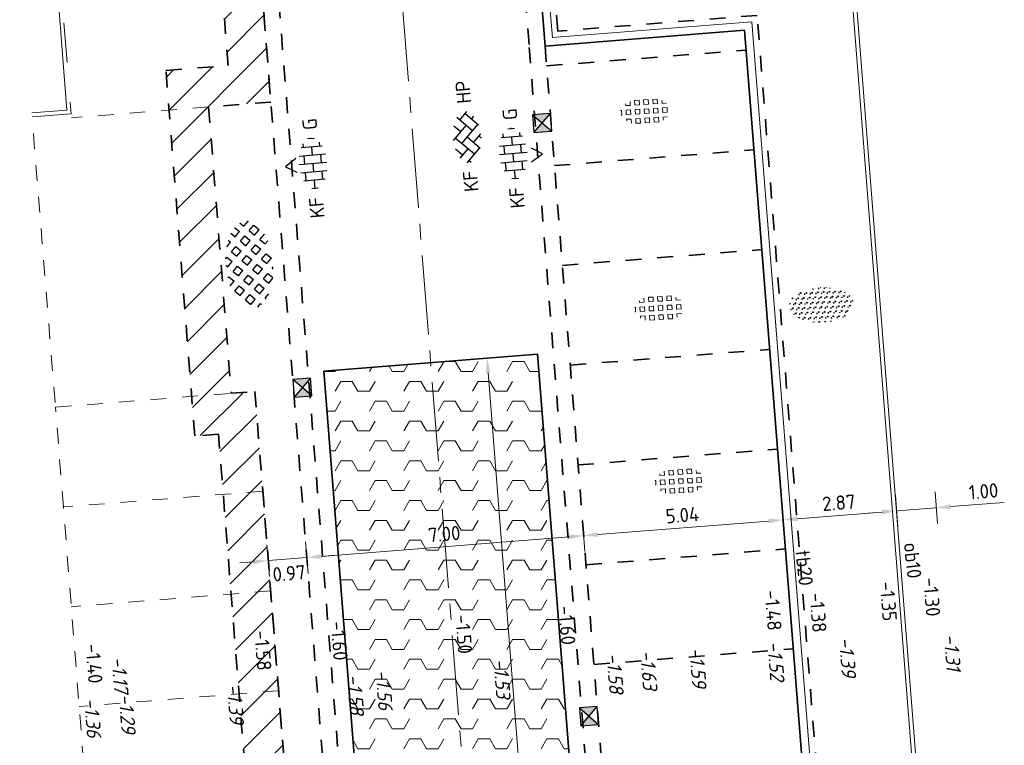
# Model space of a CAD drawing. Header units: metres. Extents: x 97990 to 98409, y 436026 to 436301.
# Tile 28 of 55: x 98193 to 98218, y 436188 to 436206. Entities that reach past the tile are written whole.
import ezdxf
from ezdxf.enums import TextEntityAlignment as Align

# ---------------------------------------------------------------- set-up
doc = ezdxf.new("R2010")
doc.units = ezdxf.units.M
for name, pattern in [('AM-AS-SO', [16, 10, -2, 2, -2]), ('VH-OPSLUITBAND-SO', [10, 4, -2, 2, -2]), ('ZZ-HIDDEN-SO', [4, 2, -2])]:
    doc.linetypes.add(name, pattern=pattern)
for name, color, linetype, lineweight in [('B-RO-OG-BEBOUWING-V', 254, 'Continuous', 18), ('B-WE-VH-KANTOPSLUITING_ACHTERKANTBAND-G', 252, 'Continuous', 18), ('B-WE-VH-KANTOPSLUITING_OPSLUITBAND_100X200-G', 252, 'VH-OPSLUITBAND-SO', 18), ('B-WE-VH-MATERIAALGRENS-G', 252, 'ZZ-HIDDEN-SO', 18), ('B-WE-VH-NAP-T18-200', 252, 'Continuous', 18), ('B-WE-VH-OPENVERHARDING_TEGEL_GRAS-S-200', 70, 'Continuous', 18), ('N-OI-RI-ITR-M-200', 7, 'Continuous', 18), ('N-WE-AM-AS_WEG-G', 10, 'AM-AS-SO', 18), ('N-WE-GR-BEPLANTING-S-200', 90, 'Continuous', 25), ('N-WE-RI-HWA_KOLK-S-200', 150, 'Continuous', 25), ('N-WE-VH-FUNDERING-A-200', 252, 'Continuous', 18), ('N-WE-VH-FUNDERING-G', 7, 'Continuous', 35), ('N-WE-VH-FUNDERING_ZANDCEMENTSTABILISATIE-G', 7, 'ZZ-HIDDEN-SO', 35), ('N-WE-VH-HALFVERHARDING_GRASBETONSTEEN-S-200', 1, 'Continuous', 25), ('N-WE-VH-KANTOPSLUITING-T18-200', 1, 'Continuous', 18), ('N-WE-VH-KANTOPSLUITING_ACHTERKANTBAND-G', 1, 'Continuous', 18), ('N-WE-VH-KANTOPSLUITING_OPSLUITBAND_100X200-G', 1, 'Continuous', 18), ('N-WE-VH-KANTOPSLUITING_TROTTOIRBAND_180X200-G', 2, 'Continuous', 35), ('N-WE-VH-M-200', 7, 'Continuous', 18), ('N-WE-VH-MATERIAALGRENS-G', 7, 'ZZ-HIDDEN-SO', 35), ('N-WE-VH-NAP-T18-200', 4, 'Continuous', 18), ('N-WE-VH-OPENVERHARDING_BETONSTRAATSTEEN-S-200', 90, 'Continuous', 25)]:
    doc.layers.add(name, color=color, linetype=linetype, lineweight=lineweight)
doc.styles.add('NLCS-ISO', font='NLCS-ISO.ttf')
doc.styles.add('NLCS-ISO-M200-T18', font='NLCS-ISO.ttf', dxfattribs={"height": 0.36})
doc.styles.add('NLCS-ISO-M200-T18_CURSIEF', font='NLCS-ISO.ttf', dxfattribs={"oblique": 15, "height": 0.36})
doc.dimstyles.new('NLCS-M200-T18-PIJL_L2_H0', dxfattribs={"dimscale": 0.2, "dimtxt": 2.5, "dimasz": 1.8, "dimexe": 2, "dimexo": 2, "dimgap": 0.7, "dimtad": 1, "dimzin": 0, "dimdsep": 46, "dimtxsty": 'NLCS-ISO-M200-T18', "dimcen": 0, "dimdle": 2, "dimclrd": 256, "dimclre": 256, "dimclrt": 1, "dimadec": 0, "dimazin": 0, "dimtfac": 1, "dimtdec": 3, "dimtofl": 0, "dimtmove": 0, "dimatfit": 3, "dimfxl": 2, "dimfxlon": 1, "dimtfillclr": 256, "dimtolj": 1, "dimtzin": 0, "dimlwd": -1, "dimlwe": -1, "dimarcsym": 0})
doc.dimstyles.new('NLCS-M200-T18-PIJL_L2_H2', dxfattribs={"dimscale": 0.2, "dimtxt": 2.5, "dimasz": 1.8, "dimexe": 2, "dimexo": 2, "dimgap": 0.7, "dimtad": 1, "dimzin": 0, "dimdsep": 46, "dimtxsty": 'NLCS-ISO-M200-T18', "dimcen": 0, "dimdle": 2, "dimclrd": 256, "dimclre": 256, "dimclrt": 1, "dimazin": 0, "dimtfac": 1, "dimtdec": 3, "dimtofl": 0, "dimtmove": 0, "dimatfit": 3, "dimfxl": 2, "dimfxlon": 1, "dimtfillclr": 256, "dimtolj": 1, "dimtzin": 0, "dimlwd": -1, "dimlwe": -1, "dimarcsym": 0})

# ---------------------------------------------------------------- blocks, each defined once
blk = doc.blocks.new('SVH-BSS_KEIFORMAAT_KEPER_KL-SO')
for p, q in [((-2.227386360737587, 0.7424621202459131), (-1.387291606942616, 1.582556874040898)), ((-2.227386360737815, -0.7424621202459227), (-2.461364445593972e-13, 1.484924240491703)), ((-0.2594888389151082, 1.744413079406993), (1.484924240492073, -2.322309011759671e-13)), ((0.742462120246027, 0.7424621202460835), (1.540824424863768, 1.540824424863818)), ((-3.217335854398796, 0.2474873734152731), (-1.484924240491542, -1.484924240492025)), ((-3.217335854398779, -0.2474873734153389), (-2.969848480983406, 3.774758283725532e-14)), ((-2.561802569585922, 1.07687832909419), (-1.484924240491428, -2.748912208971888e-13)), ((-1.540824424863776, -1.540824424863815), (2.086109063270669e-13, 2.082778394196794e-13)), ((-0.7424621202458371, 0.7424621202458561), (1.484924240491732, -1.48492424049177)), ((0.7424621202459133, -0.7424621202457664), (2.561802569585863, 1.07687832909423)), ((1.387291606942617, -1.582556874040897), (2.969848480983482, 9.325873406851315e-15)), ((2.227386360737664, 0.7424621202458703), (3.217335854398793, -0.2474873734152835)), ((-0.7424621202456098, -0.7424621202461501), (0.2594888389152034, -1.744413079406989)), ((2.227386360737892, -0.7424621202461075), (2.561802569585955, -1.076878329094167)), ((-0.259488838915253, -1.744413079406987), (9.492406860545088e-14, -1.484924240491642))]:
    blk.add_line(p, q)
at = {"style": 'NLCS-ISO'}
blk.add_attdef('FORMAAT', text='', height=1.8, dxfattribs=at).set_placement((-4.25, 3.445092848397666e-16), align=Align.MIDDLE_RIGHT)
blk.add_attdef('KLEUR', text='', height=1.8, dxfattribs=at).set_placement((4.25, 0), align=Align.MIDDLE_LEFT)
at = {"style": 'NLCS-ISO', "flags": 1}
blk.add_attdef('FUNCTIE', text='', height=1.8, dxfattribs=at).set_placement((-7.804418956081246e-16, -2.75), align=Align.TOP_CENTER)
blk = doc.blocks.new('SVH-GRASTEGEL_01_KL-SO')
for p, q in [((-1.866236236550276, 0.8829363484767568), (-1.866236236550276, 1.384348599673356)), ((-1.291236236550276, 1.45793634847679), (-0.7162362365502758, 1.45793634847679)), ((-1.291236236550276, 0.8829363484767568), (-1.291236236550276, 1.457936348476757)), ((-0.7162362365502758, 0.8829363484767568), (-0.7162362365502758, 1.457936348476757)), ((-0.1412362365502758, 1.45793634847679), (0.4337637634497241, 1.45793634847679)), ((-0.1412362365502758, 0.8829363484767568), (-0.1412362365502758, 1.457936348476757)), ((0.4337637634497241, 0.8829363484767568), (0.4337637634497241, 1.457936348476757)), ((1.008763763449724, 1.45793634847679), (1.583763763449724, 1.45793634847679)), ((1.008763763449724, 0.8829363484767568), (1.008763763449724, 1.457936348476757)), ((1.583763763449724, 0.8829363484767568), (1.583763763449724, 1.457936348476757)), ((2.158763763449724, 0.8829363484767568), (2.158763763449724, 1.255005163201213)), ((-3.124977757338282, 0.3079363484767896), (-3.016236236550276, 0.3079363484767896)), ((-3.016236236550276, -0.2670636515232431), (-3.016236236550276, 0.3079363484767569)), ((-2.441236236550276, 0.8829363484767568), (-2.441236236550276, 1.094667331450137)), ((-2.441236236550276, 0.8829363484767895), (-1.866236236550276, 0.8829363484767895)), ((-2.441236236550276, 0.3079363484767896), (-1.866236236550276, 0.3079363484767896)), ((-2.441236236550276, -0.2670636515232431), (-2.441236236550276, 0.3079363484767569)), ((-1.866236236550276, -0.2670636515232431), (-1.866236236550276, 0.3079363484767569)), ((-1.291236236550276, 0.8829363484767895), (-0.7162362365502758, 0.8829363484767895)), ((-1.291236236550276, 0.3079363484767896), (-0.7162362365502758, 0.3079363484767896)), ((-1.291236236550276, -0.2670636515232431), (-1.291236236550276, 0.3079363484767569)), ((-0.7162362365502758, -0.2670636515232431), (-0.7162362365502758, 0.3079363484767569)), ((-0.1412362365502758, 0.8829363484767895), (0.4337637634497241, 0.8829363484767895)), ((-0.1412362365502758, 0.3079363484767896), (0.4337637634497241, 0.3079363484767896)), ((-0.1412362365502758, -0.2670636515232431), (-0.1412362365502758, 0.3079363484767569)), ((0.4337637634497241, -0.2670636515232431), (0.4337637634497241, 0.3079363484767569)), ((1.008763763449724, 0.8829363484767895), (1.583763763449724, 0.8829363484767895)), ((1.008763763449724, 0.3079363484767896), (1.583763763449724, 0.3079363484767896)), ((1.008763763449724, -0.2670636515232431), (1.008763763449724, 0.3079363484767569)), ((1.583763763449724, -0.2670636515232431), (1.583763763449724, 0.3079363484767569)), ((2.158763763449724, 0.8829363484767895), (2.72099081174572, 0.8829363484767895)), ((2.158763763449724, 0.3079363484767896), (2.733763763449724, 0.3079363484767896)), ((2.158763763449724, -0.2670636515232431), (2.158763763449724, 0.3079363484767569)), ((2.733763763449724, -0.2670636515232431), (2.733763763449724, 0.3079363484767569)), ((-3.137920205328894, -0.2670636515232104), (-3.016236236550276, -0.2670636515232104)), ((-2.441236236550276, -0.2670636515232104), (-1.866236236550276, -0.2670636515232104)), ((-2.441236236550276, -0.8420636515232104), (-1.866236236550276, -0.8420636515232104)), ((-2.441236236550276, -1.094667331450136), (-2.441236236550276, -0.842063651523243)), ((-1.866236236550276, -1.384348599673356), (-1.866236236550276, -0.842063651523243)), ((-1.291236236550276, -0.2670636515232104), (-0.7162362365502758, -0.2670636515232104)), ((-1.291236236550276, -0.8420636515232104), (-0.7162362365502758, -0.8420636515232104)), ((-1.291236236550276, -1.417063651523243), (-1.291236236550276, -0.842063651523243)), ((-0.7162362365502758, -1.417063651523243), (-0.7162362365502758, -0.842063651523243)), ((-0.1412362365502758, -0.2670636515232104), (0.4337637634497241, -0.2670636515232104)), ((-0.1412362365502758, -0.8420636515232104), (0.4337637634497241, -0.8420636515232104)), ((-0.1412362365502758, -1.417063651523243), (-0.1412362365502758, -0.842063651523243)), ((0.4337637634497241, -1.417063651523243), (0.4337637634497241, -0.842063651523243)), ((1.008763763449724, -0.2670636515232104), (1.583763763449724, -0.2670636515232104)), ((1.008763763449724, -0.8420636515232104), (1.583763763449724, -0.8420636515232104)), ((1.008763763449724, -1.417063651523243), (1.008763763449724, -0.842063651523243)), ((1.583763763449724, -1.417063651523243), (1.583763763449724, -0.842063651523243)), ((2.158763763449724, -0.2670636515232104), (2.733763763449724, -0.2670636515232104)), ((2.158763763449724, -0.8420636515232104), (2.733763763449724, -0.8420636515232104)), ((2.158763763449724, -1.255005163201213), (2.158763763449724, -0.842063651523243)), ((2.733763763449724, -0.871421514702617), (2.733763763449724, -0.842063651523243)), ((-1.291236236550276, -1.41706365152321), (-0.7162362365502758, -1.41706365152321)), ((-0.1412362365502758, -1.41706365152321), (0.4337637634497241, -1.41706365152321)), ((1.008763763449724, -1.41706365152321), (1.583763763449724, -1.41706365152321))]:
    blk.add_line(p, q)
at = {"style": 'NLCS-ISO'}
blk.add_attdef('FORMAAT', text='', height=1.8, dxfattribs=at).set_placement((-4.391236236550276, 0.02043634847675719), align=Align.MIDDLE_RIGHT)
blk.add_attdef('KLEUR', text='', height=1.8, dxfattribs=at).set_placement((4.108763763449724, 0.02043634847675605), align=Align.MIDDLE_LEFT)
at = {"style": 'NLCS-ISO', "flags": 1}
blk.add_attdef('FUNCTIE', text='', height=1.8, dxfattribs=at).set_placement((-0.1412362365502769, -2.729563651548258), align=Align.TOP_CENTER)
blk = doc.blocks.new('SVH-GRASBETONSTEEN_02-SO')
for p, q in [((-2.40223235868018, 2.210629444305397), (-2.766716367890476, 2.575113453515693)), ((-1.164783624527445, 2.210629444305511), (-0.5460651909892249, 2.82934787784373)), ((0.07264137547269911, 2.210629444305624), (-0.5460770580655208, 2.829347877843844)), ((0.6913657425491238, 2.82935381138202), (0.5625822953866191, 2.958137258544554)), ((0.6913657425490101, 2.829353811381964), (0.8046645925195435, 2.942652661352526)), ((1.310090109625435, 2.210629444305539), (1.894162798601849, 2.794702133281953)), ((2.547515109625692, 2.210629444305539), (1.980940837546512, 2.77720371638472)), ((-4.877094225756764, 0.9731925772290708), (-4.258375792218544, 1.591911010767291)), ((-3.639669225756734, 0.9731925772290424), (-4.258387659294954, 1.591911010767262)), ((-3.020944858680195, 1.591916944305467), (-3.639663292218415, 2.210635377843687)), ((-3.639657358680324, 2.210629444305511), (-3.587975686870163, 2.262311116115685)), ((-3.020944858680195, 1.591916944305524), (-2.402226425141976, 2.210635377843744)), ((-2.402220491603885, 0.9731925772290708), (-1.783502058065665, 1.591911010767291)), ((-1.164795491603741, 0.9731925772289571), (-1.78351392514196, 1.591911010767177)), ((-0.546071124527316, 1.591916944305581), (-1.164789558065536, 2.210635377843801)), ((-0.5460711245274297, 1.591916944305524), (0.0726473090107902, 2.210635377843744)), ((0.07265324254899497, 0.9731925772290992), (0.6913716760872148, 1.591911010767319)), ((1.310078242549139, 0.9731925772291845), (0.691359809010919, 1.591911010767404)), ((1.928802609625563, 1.591916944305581), (1.310084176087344, 2.210635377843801)), ((1.928802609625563, 1.591916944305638), (2.547521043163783, 2.210635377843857)), ((2.547526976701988, 0.9731925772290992), (3.166245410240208, 1.591911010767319)), ((3.784951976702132, 0.9731925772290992), (3.166233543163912, 1.591911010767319)), ((4.403676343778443, 1.591916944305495), (3.874966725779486, 2.120626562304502)), ((4.403676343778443, 1.591916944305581), (4.521478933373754, 1.709719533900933)), ((-4.877106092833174, -0.2642442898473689), (-5.487478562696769, 0.346128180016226)), ((-4.258381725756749, 0.3544800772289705), (-4.877100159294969, 0.9731985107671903)), ((-4.258381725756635, 0.3544800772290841), (-3.639663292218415, 0.973198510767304)), ((-3.639657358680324, -0.2642442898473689), (-3.020938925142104, 0.354474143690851)), ((-2.402232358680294, -0.2642442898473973), (-3.020950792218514, 0.3544741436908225)), ((-1.783507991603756, 0.3544800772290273), (-2.402226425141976, 0.9731985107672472)), ((-1.783507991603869, 0.3544800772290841), (-1.16478955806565, 0.973198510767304)), ((-1.164783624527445, -0.2642442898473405), (-0.5460651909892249, 0.3544741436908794)), ((0.07264137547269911, -0.2642442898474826), (-0.5460770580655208, 0.3544741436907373)), ((0.6913657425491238, 0.354480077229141), (0.07264730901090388, 0.9731985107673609)), ((0.6913657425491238, 0.3544800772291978), (1.310084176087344, 0.9731985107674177)), ((1.310090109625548, -0.2642442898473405), (1.928808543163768, 0.3544741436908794)), ((2.547515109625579, -0.2642442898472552), (1.928796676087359, 0.3544741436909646)), ((3.166239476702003, 0.354480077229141), (2.547521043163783, 0.9731985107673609)), ((3.166239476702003, 0.354480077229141), (3.784957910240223, 0.9731985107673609)), ((3.784963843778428, -0.2642442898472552), (4.403682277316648, 0.3544741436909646)), ((5.022388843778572, -0.2642442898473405), (4.403670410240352, 0.3544741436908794)), ((5.420953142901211, 0.5746401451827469), (5.022394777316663, 0.9731985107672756)), ((5.022400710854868, 0.9731925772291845), (5.140131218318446, 1.090923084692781)), ((-5.351839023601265, -0.7389772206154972), (-4.877100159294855, -0.2642383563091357)), ((-4.824880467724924, -1.449467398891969), (-4.258375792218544, -0.8829627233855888)), ((-3.639669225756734, -1.501681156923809), (-4.258387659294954, -0.8829627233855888)), ((-3.020944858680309, -0.8829567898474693), (-3.639663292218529, -0.2642383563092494)), ((-3.020944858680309, -0.8829567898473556), (-2.402226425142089, -0.2642383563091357)), ((-2.402220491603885, -1.50168115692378), (-1.783502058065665, -0.8829627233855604)), ((-1.164795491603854, -1.501681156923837), (-1.783513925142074, -0.8829627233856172)), ((-0.546071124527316, -0.8829567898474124), (-1.164789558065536, -0.2642383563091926)), ((-0.546071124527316, -0.8829567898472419), (0.07264730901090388, -0.264238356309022)), ((0.07265324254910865, -1.50168115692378), (0.6913716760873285, -0.8829627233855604)), ((1.310078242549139, -1.501681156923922), (0.691359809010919, -0.8829627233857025)), ((1.928802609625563, -0.8829567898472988), (1.310084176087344, -0.2642383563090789)), ((1.928802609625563, -0.8829567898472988), (2.547521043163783, -0.2642383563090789)), ((2.547526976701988, -1.501681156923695), (3.166245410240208, -0.8829627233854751)), ((3.784951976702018, -1.501681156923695), (3.166233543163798, -0.8829627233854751)), ((4.403676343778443, -0.8829567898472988), (3.784957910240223, -0.2642383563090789)), ((4.403676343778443, -0.8829567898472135), (5.022394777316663, -0.2642383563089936)), ((-4.120107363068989, -1.982119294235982), (-3.639663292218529, -1.501675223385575)), ((-3.290411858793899, -2.389872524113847), (-3.020938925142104, -2.120399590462)), ((-2.483972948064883, -2.657377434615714), (-3.020950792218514, -2.120399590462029)), ((-1.783507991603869, -2.120393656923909), (-2.402226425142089, -1.501675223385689)), ((-1.783507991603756, -2.120393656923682), (-1.164789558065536, -1.501675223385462)), ((-1.164783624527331, -2.73911802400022), (-0.5460651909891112, -2.120399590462)), ((0.07264137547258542, -2.739118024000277), (-0.5460770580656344, -2.120399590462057)), ((0.6913657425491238, -2.120393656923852), (0.07264730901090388, -1.501675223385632)), ((0.6913657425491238, -2.120393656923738), (1.310084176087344, -1.501675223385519)), ((1.310090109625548, -2.739118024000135), (1.928808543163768, -2.120399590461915)), ((2.469643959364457, -2.661246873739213), (1.928796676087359, -2.120399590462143)), ((3.166239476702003, -2.120393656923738), (2.547521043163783, -1.501675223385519)), ((3.166239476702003, -2.120393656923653), (3.784957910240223, -1.501675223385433)), ((-0.9755535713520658, -2.928348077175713), (-1.16478955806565, -2.739112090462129)), ((-0.1599215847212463, -2.971680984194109), (0.07264730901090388, -2.739112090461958)), ((1.442749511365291, -2.871777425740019), (1.310084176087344, -2.739112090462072))]:
    blk.add_line(p, q)
at = {"style": 'NLCS-ISO'}
blk.add_attdef('FORMAAT', text='', height=1.8, dxfattribs=at).set_placement((-6.620801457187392, -0.09580145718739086), align=Align.MIDDLE_RIGHT)
blk.add_attdef('KLEUR', text='', height=1.8, dxfattribs=at).set_placement((6.429198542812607, -0.09580145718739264), align=Align.MIDDLE_LEFT)
at = {"style": 'NLCS-ISO', "flags": 1}
blk.add_attdef('FUNCTIE', text='', height=1.8, dxfattribs=at).set_placement((-7.110529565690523e-16, -3.975), align=Align.TOP_CENTER)
blk = doc.blocks.new('SRI-KOLK_STRAAT_01-SO')
h = blk.add_hatch(color=256)
h.dxf.hatch_style = 1
h.paths.add_polyline_path([(0, 1.125), (-1.125, 2.25), (-1.125, 1.110223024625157e-16)])
h.paths.add_polyline_path([(1.125, 2.25), (0, 1.125), (1.125, 1.110223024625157e-16)])
for p, q in [((-1.125, 1.530808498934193e-17), (1.125, 2.25)), ((1.125, 0), (-1.125, 2.25))]:
    blk.add_line(p, q)
blk.add_lwpolyline([(-1.125, 0), (1.125, 0), (1.125, 2.25), (-1.125, 2.25)], close=True)
blk = doc.blocks.new('*D93')
at = {"layer": 'Defpoints', "color": 0, "ltscale": 0.2, "transparency": 16777216}
for p in [(98207.32651018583, 436198.1192629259), (98200.34822670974, 436197.5677414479), (98200.71423303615, 436192.9372325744)]:
    blk.add_point(p, dxfattribs=at)
at = {"layer": 'N-WE-VH-M-200', "ltscale": 0.2, "transparency": 16777216}
for p, q in [((98207.6609932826, 436193.8875684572), (98207.72403055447, 436193.0900558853)), ((98207.33363126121, 436193.460445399), (98201.07311369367, 436192.9655993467)), ((98200.68271440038, 436193.3359888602), (98200.74575167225, 436192.5384762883))]:
    blk.add_line(p, q, dxfattribs=at)
for points in [[(98207.32890346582, 436193.5202588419), (98207.3383590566, 436193.4006319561), (98207.69251191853, 436193.4888121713)], [(98201.06838589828, 436193.0254127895), (98201.07784148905, 436192.9057859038), (98200.71423303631, 436192.9372325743)]]:
    blk.add_solid(points, dxfattribs=at)
at = {"layer": 'N-WE-VH-M-200', "color": 1, "ltscale": 0.2, "transparency": 16777216, "insert": (98204.1781575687, 436193.5320274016), "char_height": 0.36, "attachment_point": 5, "rotation": 4.519397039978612, "style": 'NLCS-ISO-M200-T18'}
blk.add_mtext('\\A1;7.00', dxfattribs=at)
blk = doc.blocks.new('*D94')
at = {"layer": 'Defpoints', "color": 0, "ltscale": 0.2, "transparency": 16777216}
for p in [(98200.34822670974, 436197.5677414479), (98199.74226722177, 436192.8604061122), (98200.0012171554, 436189.5843152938)]:
    blk.add_point(p, dxfattribs=at)
at = {"layer": 'N-WE-VH-M-200', "ltscale": 0.2, "transparency": 16777216}
for p, q in [((98199.77378585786, 436192.4616498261), (98199.71074858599, 436193.259162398)), ((98200.68271440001, 436193.3359888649), (98200.74575167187, 436192.538476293)), ((98200.71423303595, 436192.937232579), (98199.74226722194, 436192.860406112)), ((98201.0731136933, 436192.9655993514), (98201.43199435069, 436192.9939661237)), ((98199.38338656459, 436192.8320393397), (98199.02450590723, 436192.8036725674))]:
    blk.add_line(p, q, dxfattribs=at)
for points in [[(98201.0683858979, 436193.0254127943), (98201.07784148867, 436192.9057859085), (98200.71423303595, 436192.937232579)], [(98199.37865876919, 436192.8918527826), (98199.38811435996, 436192.7722258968), (98199.74226722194, 436192.860406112)]]:
    blk.add_solid(points, dxfattribs=at)
at = {"layer": 'N-WE-VH-M-200', "color": 1, "ltscale": 0.2, "transparency": 16777216, "insert": (98200.26627974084, 436192.5413836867), "char_height": 0.36, "attachment_point": 5, "rotation": 4.519397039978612, "style": 'NLCS-ISO-M200-T18'}
blk.add_mtext('\\A1;0.97', dxfattribs=at)
blk = doc.blocks.new('*D95')
at = {"layer": 'Defpoints', "color": 0, "ltscale": 0.2, "transparency": 16777216}
for p in [(98212.57510739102, 436195.6675335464), (98207.55078163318, 436195.2703551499), (98207.69160465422, 436193.4887404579)]:
    blk.add_point(p, dxfattribs=at)
at = {"layer": 'N-WE-VH-M-200', "ltscale": 0.2, "transparency": 16777216}
for p, q in [((98212.68441522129, 436194.2846315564), (98212.74745249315, 436193.4871189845)), ((98207.66008601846, 436193.8874967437), (98207.72312329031, 436193.0899841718)), ((98212.35705319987, 436193.8575084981), (98208.05048531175, 436193.5171072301))]:
    blk.add_line(p, q, dxfattribs=at)
for points in [[(98212.35232540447, 436193.917321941), (98212.36178099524, 436193.7976950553), (98212.71593385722, 436193.8858752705)], [(98208.04575751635, 436193.576920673), (98208.05521310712, 436193.4572937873), (98207.69160465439, 436193.4887404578)]]:
    blk.add_solid(points, dxfattribs=at)
at = {"layer": 'N-WE-VH-M-200', "color": 1, "ltscale": 0.2, "transparency": 16777216, "insert": (98210.17855434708, 436194.0063128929), "char_height": 0.36, "attachment_point": 5, "rotation": 4.519397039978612, "style": 'NLCS-ISO-M200-T18'}
blk.add_mtext('\\A1;5.04', dxfattribs=at)
blk = doc.blocks.new('*D96')
at = {"layer": 'Defpoints', "color": 0, "ltscale": 0.2, "transparency": 16777216}
for p in [(98214.60133580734, 436206.4398260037), (98211.7414569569, 436206.2146386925), (98215.57576230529, 436194.1119228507)]:
    blk.add_point(p, dxfattribs=at)
at = {"layer": 'N-WE-VH-M-200', "ltscale": 0.2, "transparency": 16777216}
for p, q in [((98215.54424366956, 436194.5106791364), (98215.60728094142, 436193.7131665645)), ((98212.68443270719, 436194.284632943), (98212.74746997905, 436193.4871203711)), ((98213.07483200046, 436193.9142434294), (98215.21688164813, 436194.0835560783))]:
    blk.add_line(p, q, dxfattribs=at)
for points in [[(98213.07010420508, 436193.9740568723), (98213.07955979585, 436193.8544299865), (98212.71595134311, 436193.8858766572)], [(98215.21215385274, 436194.1433695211), (98215.22160944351, 436194.0237426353), (98215.57576230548, 436194.1119228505)]]:
    blk.add_solid(points, dxfattribs=at)
at = {"layer": 'N-WE-VH-M-200', "color": 1, "ltscale": 0.2, "transparency": 16777216, "insert": (98214.12064191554, 436194.3179047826), "char_height": 0.36, "attachment_point": 5, "rotation": 4.519397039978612, "style": 'NLCS-ISO-M200-T18'}
blk.add_mtext('\\A1;2.87', dxfattribs=at)
blk = doc.blocks.new('*D97')
at = {"layer": 'Defpoints', "color": 0, "ltscale": 0.2, "transparency": 16777216}
for p in [(98213.47317602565, 436220.7674552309), (98214.47009036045, 436220.8459524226), (98216.57695586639, 436194.1910595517)]:
    blk.add_point(p, dxfattribs=at)
at = {"layer": 'N-WE-VH-M-200', "ltscale": 0.2, "transparency": 16777216}
for p, q in [((98215.5485465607, 436194.5110192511), (98215.61158383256, 436193.7135066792)), ((98216.54543723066, 436194.5898158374), (98216.60847450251, 436193.7923032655)), ((98215.58006519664, 436194.1122629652), (98216.57695586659, 436194.1910595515)), ((98216.93583652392, 436194.2194263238), (98218.29160789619, 436194.326589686)), ((98215.22118453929, 436194.0838961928), (98214.8623038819, 436194.0555294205))]:
    blk.add_line(p, q, dxfattribs=at)
for points in [[(98216.93110872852, 436194.2792397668), (98216.94056431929, 436194.159612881), (98216.57695586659, 436194.1910595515)], [(98215.21645674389, 436194.1437096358), (98215.22591233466, 436194.02408275), (98215.58006519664, 436194.1122629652)]]:
    blk.add_solid(points, dxfattribs=at)
at = {"layer": 'N-WE-VH-M-200', "color": 1, "ltscale": 0.2, "transparency": 16777216, "insert": (98217.76794763, 436194.6061964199), "char_height": 0.36, "attachment_point": 5, "rotation": 4.519397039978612, "style": 'NLCS-ISO-M200-T18'}
blk.add_mtext('\\A1;1.00', dxfattribs=at)
blk = doc.blocks.new('*D246')
at = {"layer": 'Defpoints', "color": 0, "ltscale": 0.2, "transparency": 16777216}
for p in [(98206.5281339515, 436198.0561573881), (98209.63613017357, 436158.7355144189), (98208.36265134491, 436158.6348556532)]:
    blk.add_point(p, dxfattribs=at)
at = {"layer": 'N-OI-RI-ITR-M-200', "ltscale": 0.2, "transparency": 16777216}
for p, q in [((98205.65341140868, 436197.9870172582), (98204.8558988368, 436197.9239799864)), ((98205.28302189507, 436197.596617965), (98208.33428457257, 436158.9937363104)), ((98208.76140763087, 436158.666374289), (98207.96389505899, 436158.6033370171))]:
    blk.add_line(p, q, dxfattribs=at)
for points in [[(98205.2232084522, 436197.5918901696), (98205.34283533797, 436197.6013457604), (98205.25465512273, 436197.9554986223)], [(98208.2744711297, 436158.989008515), (98208.39409801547, 436158.9984641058), (98208.36265134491, 436158.634855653)]]:
    blk.add_solid(points, dxfattribs=at)
at = {"layer": 'N-OI-RI-ITR-M-200', "color": 1, "ltscale": 0.2, "transparency": 16777216, "insert": (98206.48964820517, 436178.2699622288), "char_height": 0.36, "attachment_point": 5, "rotation": 94.51939704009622, "style": 'NLCS-ISO-M200-T18'}
blk.add_mtext('\\A1;39.44', dxfattribs=at)
blk = doc.blocks.new('SGR-BEPLANTING_SOORT_01_KL-SO')
h = blk.add_hatch()
h.set_pattern_fill('AGR-BEPLANTING_SOORT_01', color=256, scale=0.1, pattern_type=2)
h.set_pattern_definition([(59.99999999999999, (0, 0), (-0.2886752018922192, 0.4999998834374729), [0.144338, -0.4330130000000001]), (120, (0, 0), (-0.5773502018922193, -1.165625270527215e-07), [0.144338, -0.433013]), (270, (0, 0), (0.288675, -0.5000000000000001), [0.125, -0.875])])
edge = h.paths.add_edge_path()
edge.add_ellipse((0, 0), major_axis=(3.25, -8.51819583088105e-16), ratio=0.5384615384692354, start_angle=0, end_angle=359.9999999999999)
at = {"style": 'NLCS-ISO'}
blk.add_attdef('TYPE', text='', height=1.8, dxfattribs=at).set_placement((4.25, -1.446759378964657e-15), align=Align.MIDDLE_LEFT)
blk = doc.blocks.new('SVH-BSS_KEIFORMAAT_HALFST_KL-SO')
for p, q in [((-2.099999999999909, -1.33561257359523), (-2.099999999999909, 1.33561257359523)), ((-1.049999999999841, -1.656152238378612), (-1.049999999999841, 1.656152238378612)), ((1.13686837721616e-13, -1.75), (1.13686837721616e-13, 1.75)), ((1.050000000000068, -1.65615223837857), (1.050000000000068, 1.65615223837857)), ((2.100000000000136, -1.335612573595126), (2.100000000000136, 1.335612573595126)), ((-3.149999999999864, -0.4307692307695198), (-3.149999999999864, 0.4307692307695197)), ((-3.149999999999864, 0), (-2.099999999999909, 0)), ((-2.100000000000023, 1.049999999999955), (-1.050000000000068, 1.049999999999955)), ((-1.049999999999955, 0), (0, 0)), ((-1.13686837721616e-13, 1.049999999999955), (1.049999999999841, 1.049999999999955)), ((1.049999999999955, 0), (2.099999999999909, 0)), ((2.099999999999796, 1.049999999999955), (2.600000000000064, 1.049999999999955)), ((3.150000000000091, -0.4307692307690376), (3.150000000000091, 0.4307692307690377)), ((3.149999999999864, 0), (3.25, 0)), ((-2.100000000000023, -1.050000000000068), (-1.050000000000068, -1.050000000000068)), ((-1.13686837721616e-13, -1.050000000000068), (1.049999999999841, -1.050000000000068)), ((2.099999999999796, -1.050000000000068), (2.599999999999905, -1.050000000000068))]:
    blk.add_line(p, q)
at = {"style": 'NLCS-ISO'}
blk.add_attdef('FORMAAT', text='', height=1.8, dxfattribs=at).set_placement((-4.25, 3.306314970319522e-16), align=Align.MIDDLE_RIGHT)
blk.add_attdef('KLEUR', text='', height=1.8, dxfattribs=at).set_placement((4.25, 0), align=Align.MIDDLE_LEFT)
at = {"style": 'NLCS-ISO', "flags": 1}
blk.add_attdef('FUNCTIE', text='', height=1.8, dxfattribs=at).set_placement((-7.804418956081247e-16, -2.75), align=Align.TOP_CENTER)

msp = doc.modelspace()

# ---------------------------------------------------------------- hatches: boundary and pattern name
at = {"layer": 'B-RO-OG-BEBOUWING-V', "ltscale": 0.2, "transparency": 33554687}
h = msp.add_hatch(dxfattribs=at)
h.set_pattern_fill('ANSI31', color=252, scale=0.2)
h.set_pattern_definition([(45, (0, 0), (-0.4490128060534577, 0.4490128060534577), [])])
h.paths.add_polyline_path([(98195.44229522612, 436226.9628416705), (98196.43921262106, 436227.041300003), (98197.24212822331, 436216.8453687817), (98198.81481561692, 436216.969664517), (98199.80754803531, 436204.408833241), (98198.23969015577, 436204.2849192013), (98198.80957872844, 436197.074240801), (98199.40557618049, 436197.120833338), (98201.99653650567, 436164.4634896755), (98201.39072015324, 436164.4156096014), (98202.67110139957, 436148.2152191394), (98203.18210253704, 436148.2542831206), (98203.57919550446, 436143.2299506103), (98203.06829823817, 436143.1895723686), (98203.15534107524, 436142.0882379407), (98202.15842950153, 436142.0097052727), (98201.9926185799, 436144.1076754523), (98202.50351584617, 436144.1480536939), (98202.2637970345, 436147.1811646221), (98201.752795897, 436147.1421006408), (98200.31504049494, 436165.3337126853), (98200.920555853, 436165.3815689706), (98198.48770658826, 436196.0460271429), (98197.89140846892, 436195.9994111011), (98197.16401049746, 436205.2030222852), (98198.73186837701, 436205.3269363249), (98197.89671253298, 436215.8939848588), (98196.32374240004, 436215.7696667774), (98195.44208632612, 436226.9654944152)])
at = {"layer": 'N-WE-VH-FUNDERING-A-200'}
h = msp.add_hatch(dxfattribs=at)
h.set_pattern_fill('AVH-FUNDERING_OVERIG-SO', color=252, scale=0.2, pattern_type=2)
h.set_pattern_definition([(0, (98208.06407398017, 436178.6242967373), (1.299038, 0.25), [0.288676, -1.443376]), (59.99999999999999, (98208.35274998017, 436179.1242967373), (-3.509461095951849e-07, 0.4999993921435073), [0.288676, -1.443376]), (120, (98208.06407398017, 436178.6242967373), (-0.8660257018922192, 0.5000005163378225), [0.2886759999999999, -1.443376])])
h.paths.add_polyline_path([(98201.1449240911, 436197.630655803), (98204.2529203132, 436158.3100128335), (98209.63613017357, 436158.7355144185), (98206.52813395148, 436198.0561573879)])

# ---------------------------------------------------------------- linework, layer by layer
at = {"layer": 'B-WE-VH-KANTOPSLUITING_ACHTERKANTBAND-G', "ltscale": 0.5}
for p, q in [((98193.47846677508, 436219.251223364), (98194.66758437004, 436204.2055723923)), ((98194.66758437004, 436204.2055723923), (98193.78142816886, 436204.1355333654))]:
    msp.add_line(p, q, dxfattribs=at)
at = {"layer": 'B-WE-VH-KANTOPSLUITING_OPSLUITBAND_100X200-G', "ltscale": 0.5}
for p, q in [((98193.57027708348, 436219.3587913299), (98194.77515231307, 436204.1137623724)), ((98194.77515231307, 436204.1137623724), (98193.78930728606, 436204.0358442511))]:
    msp.add_line(p, q, dxfattribs=at)
at = {"layer": 'B-WE-VH-MATERIAALGRENS-G', "ltscale": 0.2}
for p, q in [((98198.23969015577, 436204.2849192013), (98194.78321552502, 436204.0117402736)), ((98194.38124367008, 436196.7237403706), (98198.8096189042, 436197.0737324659)), ((98194.57979015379, 436194.2115741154), (98194.38124367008, 436196.7237403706)), ((98199.6041226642, 436194.6086670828), (98194.57979015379, 436194.2115741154)), ((98195.96961706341, 436176.6263910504), (98194.57979167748, 436194.2115548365)), ((98199.80267067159, 436192.0964815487), (98194.77833816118, 436191.6993885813)), ((98200.0012171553, 436189.5843152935), (98194.97688464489, 436189.1872223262))]:
    msp.add_line(p, q, dxfattribs=at)
msp.add_lwpolyline([(98194.37099999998, 436196.8400000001), (98193.802, 436203.8750000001)], dxfattribs=at)
at = {"layer": 'N-WE-AM-AS_WEG-G', "ltscale": 0.2}
msp.add_line((98196.3106676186, 436293.0564274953), (98212.68905287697, 436085.8461887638), dxfattribs=at)
at = {"layer": 'N-WE-VH-FUNDERING-G'}
msp.add_lwpolyline([(98201.1449240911, 436197.630655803), (98204.2529203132, 436158.3100128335), (98209.63613017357, 436158.7355144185), (98206.52813395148, 436198.0561573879), (98201.1449240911, 436197.6306558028)], dxfattribs=at)
at = {"layer": 'N-WE-VH-FUNDERING_ZANDCEMENTSTABILISATIE-G', "ltscale": 0.2}
msp.add_lwpolyline([(98216.92291283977, 436176.9544586), (98209.39686960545, 436176.3595824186), (98209.35733749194, 436176.863381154), (98214.38118121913, 436177.2605214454), (98212.06278929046, 436206.5911322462), (98207.03942204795, 436206.1940296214), (98206.99435705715, 436206.7642285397), (98212.0177503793, 436207.161333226), (98210.98551932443, 436220.2204934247), (98213.50065004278, 436220.4185352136)], dxfattribs=at)
at = {"layer": 'N-WE-VH-KANTOPSLUITING_ACHTERKANTBAND-G'}
msp.add_lwpolyline([(98216.93473232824, 436176.8049249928), (98209.25907011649, 436176.1982225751), (98209.19606981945, 436177.0011007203), (98214.21982806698, 436177.3982342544), (98211.9250754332, 436206.429777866), (98206.9017067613, 436206.0326751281), (98206.83300533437, 436206.9019414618), (98211.85639733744, 436207.2990460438), (98210.82416262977, 436220.3582524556), (98213.48887546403, 436220.5680723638)], dxfattribs=at)
at = {"layer": 'N-WE-VH-KANTOPSLUITING_OPSLUITBAND_100X200-G'}
for points in [[(98213.47317602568, 436220.7674552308), (98216.9504916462, 436176.6055468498)], [(98213.38918403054, 436220.5602226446), (98216.85080021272, 436176.5976971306)]]:
    msp.add_lwpolyline(points, dxfattribs=at)
at = {"layer": 'N-WE-VH-KANTOPSLUITING_TROTTOIRBAND_180X200-G'}
msp.add_lwpolyline([(98216.9504916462, 436176.6055468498), (98209.07533746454, 436175.9830761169), (98208.98104625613, 436177.1847268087), (98214.00469053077, 436177.5818513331), (98211.74145695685, 436206.2146386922), (98206.7180863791, 436205.8175358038), (98206.61786970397, 436207.0855586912), (98211.6412599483, 436207.4826631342), (98210.60902037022, 436220.5419311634), (98213.47317602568, 436220.7674552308)], dxfattribs=at)
at = {"layer": 'N-WE-VH-MATERIAALGRENS-G', "ltscale": 0.2}
for p, q in [((98195.34598880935, 436265.9368860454), (98208.52637103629, 436099.1683246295)), ((98195.0892410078, 436264.1085643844), (98208.12761448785, 436099.1368093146)), ((98206.21911315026, 436207.0540434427), (98206.31932982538, 436205.7860205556)), ((98206.31932982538, 436205.7860205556), (98214.74039118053, 436099.2359028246)), ((98206.71808637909, 436205.8175358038), (98215.13914773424, 436099.2674180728)), ((98206.75653381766, 436205.3190152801), (98211.78085957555, 436205.7161936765)), ((98199.80754803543, 436204.408833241), (98198.23969015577, 436204.2849192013)), ((98198.23969015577, 436204.2849192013), (98198.80957872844, 436197.074240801)), ((98206.95510122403, 436202.8068506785), (98211.97942698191, 436203.2040290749)), ((98207.15362501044, 436200.2946826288), (98212.17795076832, 436200.6918610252)), ((98207.35223603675, 436197.7825214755), (98212.37656179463, 436198.1796998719)), ((98198.8096189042, 436197.0737324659), (98199.40557618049, 436197.120833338)), ((98199.40557618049, 436197.120833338), (98199.6041226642, 436194.6086670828)), ((98207.55078163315, 436195.2703551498), (98212.57510739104, 436195.6675335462)), ((98199.60412418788, 436194.6086478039), (98200.99394957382, 436177.0234840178)), ((98207.74953592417, 436192.756103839), (98212.77386168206, 436193.1532822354)), ((98207.94810333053, 436190.2439392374), (98212.97242908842, 436190.6411176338))]:
    msp.add_line(p, q, dxfattribs=at)
for points in [[(98202.15842950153, 436142.0097052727), (98201.9926185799, 436144.1076754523), (98202.50351584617, 436144.1480536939), (98202.2637970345, 436147.1811646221), (98201.752795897, 436147.1421006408), (98200.31504049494, 436165.3337126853), (98200.920555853, 436165.3815689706), (98198.48770658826, 436196.0460271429), (98197.89140846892, 436195.9994111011), (98197.16401049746, 436205.2030222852), (98198.73186837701, 436205.3269363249), (98197.89671253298, 436215.8939848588), (98196.32374240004, 436215.7696667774), (98195.44208632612, 436226.9654944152)], [(98196.43921262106, 436227.041300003), (98197.24212822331, 436216.8453687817), (98198.81481561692, 436216.969664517), (98199.80754803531, 436204.408833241), (98198.23969015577, 436204.2849192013), (98198.80957872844, 436197.074240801), (98199.40557618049, 436197.120833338), (98201.99653650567, 436164.4634896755), (98201.39072015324, 436164.4156096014), (98202.67110139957, 436148.2152191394), (98203.18210253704, 436148.2542831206), (98203.57919550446, 436143.2299506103), (98203.06829823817, 436143.1895723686), (98203.15534107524, 436142.0882379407)]]:
    msp.add_lwpolyline(points, dxfattribs=at)
at = {"layer": 'N-WE-VH-OPENVERHARDING_BETONSTRAATSTEEN-S-200', "ltscale": 0.2}
for points in [[(98206.38022127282, 436202.9000030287), (98206.6506819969, 436203.102044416), (98206.37238066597, 436203.2506445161)], [(98200.4358034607, 436202.9909292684), (98200.17789762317, 436202.7730891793), (98200.46458040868, 436202.6413826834)]]:
    msp.add_lwpolyline(points, dxfattribs=at)

# ---------------------------------------------------------------- block references
at = {"layer": 'B-WE-VH-OPENVERHARDING_TEGEL_GRAS-S-200', "xscale": 0.2, "yscale": 0.2, "zscale": 0.2, "rotation": 3.604275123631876}
for p in [(98209.24956291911, 436204.1725163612), (98209.5999409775, 436199.2161496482), (98210.11195116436, 436194.8562318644)]:
    msp.add_blockref('SVH-GRASTEGEL_01_KL-SO', p, dxfattribs=at)
at = {"layer": 'N-WE-GR-BEPLANTING-S-200', "xscale": 0.25, "yscale": 0.25, "zscale": 0.25, "rotation": 2.649153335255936}
msp.add_blockref('SGR-BEPLANTING_SOORT_01_KL-SO', (98213.68509247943, 436199.2976231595), dxfattribs=at)
at = {"layer": 'N-WE-RI-HWA_KOLK-S-200'}
for p, xscale, yscale, rotation in [((98206.42106184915, 436203.8642111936), 0.2000000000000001, 0.2000000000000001, 274.54), ((98200.82608271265, 436197.2330399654), 0.2000000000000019, 0.2000000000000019, 94.54), ((98207.6017111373, 436188.9256760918), 0.2000000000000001, 0.2000000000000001, 274.54)]:
    msp.add_blockref('SRI-KOLK_STRAAT_01-SO', p, dxfattribs=dict(at, xscale=xscale, yscale=yscale, rotation=rotation))
at = {"layer": 'N-WE-VH-HALFVERHARDING_GRASBETONSTEEN-S-200', "xscale": 0.2, "yscale": 0.2, "zscale": 0.2, "rotation": 274.9940593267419}
msp.add_blockref('SVH-GRASBETONSTEEN_02-SO', (98199.26839817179, 436200.3172412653), dxfattribs=at)
at = {"layer": 'N-WE-VH-OPENVERHARDING_BETONSTRAATSTEEN-S-200', "xscale": 0.2, "yscale": 0.2, "zscale": 0.2, "rotation": 94.77464798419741}
msp.add_blockref('SVH-BSS_KEIFORMAAT_KEPER_KL-SO', (98204.75238303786, 436203.5234045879), dxfattribs=at).add_auto_attribs({'FORMAAT': 'KF', 'KLEUR': 'HP'})
at = {"layer": 'N-WE-VH-OPENVERHARDING_BETONSTRAATSTEEN-S-200', "ltscale": 0.2, "xscale": 0.1999999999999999, "yscale": 0.1999999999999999, "zscale": 0.1999999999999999, "rotation": 94.82741832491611}
for p in [(98205.91657206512, 436203.1074074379), (98200.87255360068, 436202.8581718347)]:
    msp.add_blockref('SVH-BSS_KEIFORMAAT_HALFST_KL-SO', p, dxfattribs=at).add_auto_attribs({'FORMAAT': 'KF', 'KLEUR': 'G'})

# ---------------------------------------------------------------- texts
at = {"layer": 'B-WE-VH-NAP-T18-200', "linetype": 'Continuous', "style": 'NLCS-ISO-M200-T18_CURSIEF', "oblique": 15}
for s, p in [('-1.31', (98216.767, 436190.995, -1.307)), ('-1.52', (98212.318, 436190.814, -1.524)), ('-1.39', (98214.122, 436190.915, -1.392)), ('-1.58', (98208.263, 436190.517, -1.575)), ('-1.63', (98209.113, 436190.588, -1.63)), ('-1.59', (98210.352, 436190.655, -1.592)), ('-1.53', (98205.414, 436190.377, -1.529)), ('-1.58', (98201.723, 436189.98, -1.58)), ('-1.56', (98202.443, 436190.09, -1.563)), ('-1.39', (98198.697, 436189.735, -1.394)), ('-1.29', (98195.971, 436189.488, -1.285)), ('-1.36', (98195.099, 436189.388, -1.364))]:
    msp.add_text(s, height=0.36, rotation=274.4679998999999, dxfattribs=at).set_placement(p)
msp.add_text('-1.17', height=0.36, rotation=274.4679998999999, dxfattribs=at).set_placement((98195.86, 436189.511, -1.174), align=Align.RIGHT)
at = {"layer": 'N-WE-VH-KANTOPSLUITING-T18-200', "ltscale": 0.2, "style": 'NLCS-ISO-M200-T18'}
for s, p in [('ob10', (98215.75420675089, 436193.2980352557)), ('tb20', (98213.02420835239, 436193.1028728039))]:
    msp.add_text(s, height=0.36, rotation=276.1932641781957, dxfattribs=at).set_placement(p)
at = {"layer": 'N-WE-VH-NAP-T18-200', "ltscale": 0.2, "style": 'NLCS-ISO-M200-T18'}
for s, p in [('-1.35', (98215.15122386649, 436192.3191437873)), ('-1.30', (98216.24605668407, 436192.4207499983)), ('-1.48', (98212.2457792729, 436192.104558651)), ('-1.38', (98213.3785560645, 436192.0398924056)), ('-1.60', (98207.05110134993, 436191.7110507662)), ('-1.50', (98204.45039415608, 436191.4883930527)), ('-1.60', (98201.31276540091, 436191.3196247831)), ('-1.58', (98199.38778652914, 436191.0882326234)), ('-1.40', (98195.13317390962, 436190.7519380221))]:
    msp.add_text(s, height=0.36, rotation=274.5193970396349, dxfattribs=at).set_placement(p)

# ---------------------------------------------------------------- dimensions: what is measured, and where the dimension line sits
at = {"layer": 'N-OI-RI-ITR-M-200', "ltscale": 0.2}
dim = msp.add_linear_dim(base=(98208.36265134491, 436158.6348556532), p1=(98206.52813395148, 436198.0561573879), p2=(98209.63613017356, 436158.7355144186), angle=94.51939704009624, dimstyle='NLCS-M200-T18-PIJL_L2_H2', dxfattribs=at)
dim.commit()
dim.dimension.update_dxf_attribs({"geometry": '*D246', "text_midpoint": (98206.48964820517, 436178.2699622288)})
at = {"layer": 'N-WE-VH-M-200', "ltscale": 0.2}
for base, p1, p2, override, picture, middle in [((98216.57695586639, 436194.1910595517), (98213.47317602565, 436220.7674552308), (98214.47009036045, 436220.8459524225), {"dimclrt": 1, "dimtofl": 1}, '*D97', (98217.76794762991, 436194.6061964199)), ((98215.57576230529, 436194.1119228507), (98211.7414569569, 436206.2146386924), (98214.60133580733, 436206.4398260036), {"dimclrt": 1}, '*D96', (98214.12064191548, 436194.3179047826)), ((98200.71423303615, 436192.9372325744), (98207.32651018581, 436198.1192629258), (98200.34822670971, 436197.5677414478), {"dimclrt": 1}, '*D93', (98204.17815756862, 436193.5320274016)), ((98207.69160465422, 436193.4887404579), (98212.57510739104, 436195.6675335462), (98207.55078163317, 436195.2703551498), {"dimclrt": 1}, '*D95', (98210.17855434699, 436194.0063128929))]:
    dim = msp.add_linear_dim(base=base, p1=p1, p2=p2, angle=4.519397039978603, dimstyle='NLCS-M200-T18-PIJL_L2_H0', override=override, dxfattribs=at)
    dim.commit()
    dim.dimension.update_dxf_attribs({"geometry": picture, "text_midpoint": middle})
dim = msp.add_linear_dim(base=(98199.74226722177, 436192.8604061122), p1=(98200.34822670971, 436197.5677414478), p2=(98200.00121715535, 436189.5843152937), angle=4.519397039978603, dimstyle='NLCS-M200-T18-PIJL_L2_H0', override={"dimclrt": 1, "dimtofl": 1, "dimtmove": 2}, dxfattribs=at)
dim.commit()
dim.dimension.update_dxf_attribs({"geometry": '*D94', "text_midpoint": (98200.26627974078, 436192.5413836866), "dimtype": 128})

doc.saveas('drawing.dxf')
